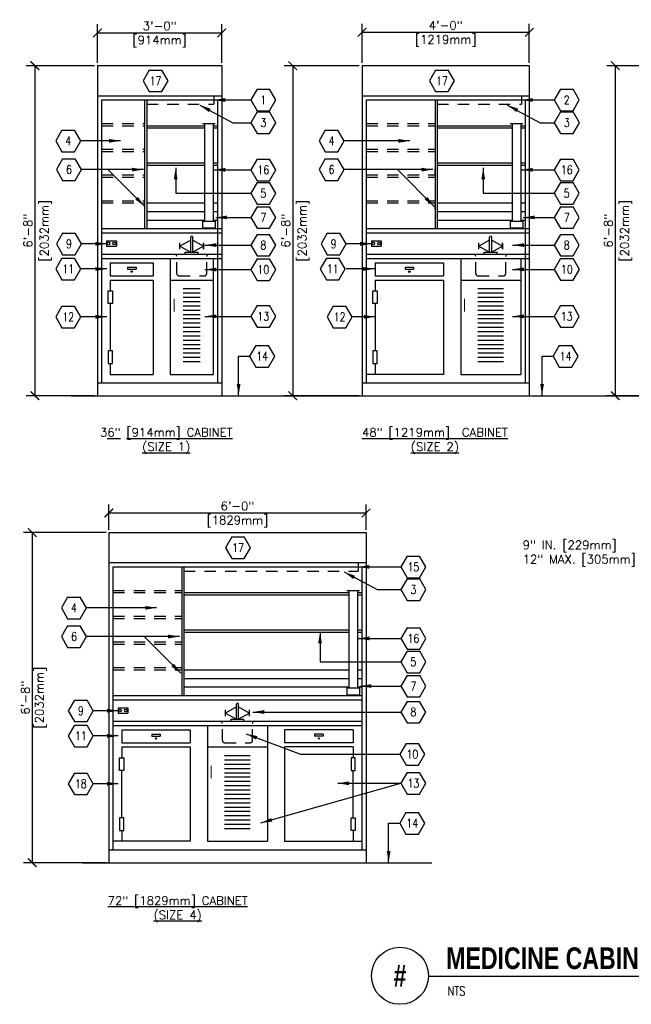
# Model space of a CAD drawing. Header units: inches. Extents: x 0.6 to 15.1, y 0.2 to 11.
# Tile 1 of 2: x 0.6 to 7.3, y 0.2 to 11. Entities that reach past the tile are written whole.
import ezdxf
from ezdxf.enums import TextEntityAlignment as Align

# ---------------------------------------------------------------- set-up
doc = ezdxf.new("R2010")
doc.units = ezdxf.units.IN
doc.header["$MEASUREMENT"] = 0
doc.header["$PDSIZE"] = -1
doc.linetypes.add('HIDDEN2', pattern=[0.1875, 0.125, -0.0625])
doc.layers.get('Defpoints').update_dxf_attribs({"color": 2})
for name, color, linetype in [('A-DETL-DIMS', 2, 'Continuous'), ('A-DETL-HEVY', 5, 'Continuous'), ('A-DETL-MEDM', 4, 'Continuous'), ('A-DETL-TEXT', 2, 'Continuous'), ('A-DETL-THIN', 2, 'Continuous')]:
    doc.layers.add(name, color=color, linetype=linetype)
doc.styles.add('BOLD', font='bold.shx', dxfattribs={"width": 0.9})
doc.styles.add('Romans', font='romans.shx')
doc.dimstyles.new('VA-Dims', dxfattribs={"dimtxt": 0.09375, "dimasz": 0.09375, "dimexe": 0.09375, "dimexo": 0.03125, "dimgap": 0.02, "dimtad": 1, "dimdec": 5, "dimzin": 0, "dimdsep": 46, "dimlunit": 4, "dimtxsty": 'Romans', "dimblk": 'ARCHTICK', "dimcen": 0.09375, "dimclrd": 256, "dimclre": 256, "dimclrt": 256, "dimadec": 0, "dimazin": 0, "dimtfac": 1, "dimtdec": 5, "dimtofl": 0, "dimtmove": 0, "dimatfit": 3, "dimfxl": 0, "dimfrac": 2, "dimtolj": 1, "dimtzin": 0, "dimlwd": -1, "dimlwe": -1, "dimarcsym": 0})
doc.dimstyles.new('VA-Lead', dxfattribs={"dimtxt": 0.09375, "dimasz": 0.125, "dimexe": 0.125, "dimexo": 0.03125, "dimgap": 0.02, "dimtad": 1, "dimdec": 5, "dimzin": 0, "dimdsep": 46, "dimlunit": 4, "dimtxsty": 'Romans', "dimcen": 0.125, "dimclrd": 256, "dimclre": 256, "dimclrt": 256, "dimadec": 0, "dimazin": 0, "dimtfac": 1, "dimtdec": 5, "dimtofl": 0, "dimtmove": 0, "dimatfit": 3, "dimfxl": 0, "dimfrac": 2, "dimtolj": 1, "dimtzin": 0, "dimlwd": -1, "dimlwe": -1, "dimarcsym": 0})

# ---------------------------------------------------------------- blocks, each defined once
blk = doc.blocks.new('_ArchTick')
at = {"color": 0, "linetype": 'ByBlock', "const_width": 0.15}
blk.add_lwpolyline([(-0.5, -0.5), (0.5, 0.5)], dxfattribs=at)
blk = doc.blocks.new('*D7')
at = {"layer": 'A-DETL-DIMS'}
for p, q in [((1.607, 5.376), (1.607, 5.653)), ((4.42, 5.376), (4.42, 5.653)), ((1.607, 5.559), (4.42, 5.559))]:
    blk.add_line(p, q, dxfattribs=at)
at = {"layer": 'Defpoints', "color": 0}
for p in [(4.42, 5.559), (1.607, 5.344), (4.42, 5.344)]:
    blk.add_point(p, dxfattribs=at)
at = {"layer": 'A-DETL-DIMS', "xscale": 0.09375, "yscale": 0.09375, "zscale": 0.09375, "rotation": 180}
blk.add_blockref('_ArchTick', (1.607, 5.559), dxfattribs=at)
at = {"layer": 'A-DETL-DIMS', "xscale": 0.09375, "yscale": 0.09375, "zscale": 0.09375}
blk.add_blockref('_ArchTick', (4.42, 5.559), dxfattribs=at)
at = {"layer": 'A-DETL-DIMS', "insert": (3.013, 5.635), "char_height": 0.0938, "attachment_point": 5, "style": 'Romans'}
blk.add_mtext('\\A1;6\'-0"', dxfattribs=at)
blk = doc.blocks.new('*D8')
at = {"layer": 'A-DETL-DIMS'}
for p, q in [((1.576, 5.344), (0.675, 5.344)), ((0.769, 5.344), (0.769, 1.735)), ((1.576, 1.735), (0.675, 1.735))]:
    blk.add_line(p, q, dxfattribs=at)
at = {"layer": 'Defpoints', "color": 0}
for p in [(1.607, 5.344), (0.769, 1.735), (1.607, 1.735)]:
    blk.add_point(p, dxfattribs=at)
at = {"layer": 'A-DETL-DIMS', "xscale": 0.09375, "yscale": 0.09375, "zscale": 0.09375}
for p, rotation in [((0.769, 5.344), 90), ((0.769, 1.735), 270)]:
    blk.add_blockref('_ArchTick', p, dxfattribs=dict(at, rotation=rotation))
at = {"layer": 'A-DETL-DIMS', "insert": (0.693, 3.54), "char_height": 0.0938, "attachment_point": 5, "rotation": 90, "style": 'Romans'}
blk.add_mtext('\\A1;6\'-8"', dxfattribs=at)
blk = doc.blocks.new('*D10')
at = {"layer": 'A-DETL-DIMS'}
for p, q in [((7.815, 10.449), (7.052, 10.449)), ((7.146, 10.449), (7.146, 6.84)), ((7.815, 6.84), (7.052, 6.84))]:
    blk.add_line(p, q, dxfattribs=at)
at = {"layer": 'Defpoints', "color": 0}
for p in [(7.847, 10.449), (7.146, 6.84), (7.847, 6.84)]:
    blk.add_point(p, dxfattribs=at)
at = {"layer": 'A-DETL-DIMS', "xscale": 0.09375, "yscale": 0.09375, "zscale": 0.09375}
for p, rotation in [((7.146, 10.449), 90), ((7.146, 6.84), 270)]:
    blk.add_blockref('_ArchTick', p, dxfattribs=dict(at, rotation=rotation))
at = {"layer": 'A-DETL-DIMS', "insert": (7.07, 8.644), "char_height": 0.0938, "attachment_point": 5, "rotation": 90, "style": 'Romans'}
blk.add_mtext('\\A1;6\'-8"', dxfattribs=at)
blk = doc.blocks.new('*D11')
at = {"layer": 'A-DETL-DIMS'}
for p, q in [((4.346, 10.449), (3.524, 10.449)), ((3.618, 10.449), (3.618, 6.84)), ((4.346, 6.84), (3.524, 6.84))]:
    blk.add_line(p, q, dxfattribs=at)
at = {"layer": 'Defpoints', "color": 0}
for p in [(4.377, 10.449), (3.618, 6.84), (4.377, 6.84)]:
    blk.add_point(p, dxfattribs=at)
at = {"layer": 'A-DETL-DIMS', "xscale": 0.09375, "yscale": 0.09375, "zscale": 0.09375}
for p, rotation in [((3.618, 10.449), 90), ((3.618, 6.84), 270)]:
    blk.add_blockref('_ArchTick', p, dxfattribs=dict(at, rotation=rotation))
at = {"layer": 'A-DETL-DIMS', "insert": (3.542, 8.644), "char_height": 0.0938, "attachment_point": 5, "rotation": 90, "style": 'Romans'}
blk.add_mtext('\\A1;6\'-8"', dxfattribs=at)
blk = doc.blocks.new('*D12')
at = {"layer": 'A-DETL-DIMS'}
for p, q in [((1.451, 10.449), (0.704, 10.449)), ((0.798, 10.449), (0.798, 6.84)), ((1.451, 6.84), (0.704, 6.84))]:
    blk.add_line(p, q, dxfattribs=at)
at = {"layer": 'Defpoints', "color": 0}
for p in [(1.482, 10.449), (0.798, 6.84), (1.482, 6.84)]:
    blk.add_point(p, dxfattribs=at)
at = {"layer": 'A-DETL-DIMS', "xscale": 0.09375, "yscale": 0.09375, "zscale": 0.09375}
for p, rotation in [((0.798, 10.449), 90), ((0.798, 6.84), 270)]:
    blk.add_blockref('_ArchTick', p, dxfattribs=dict(at, rotation=rotation))
at = {"layer": 'A-DETL-DIMS', "insert": (0.722, 8.644), "char_height": 0.0938, "attachment_point": 5, "rotation": 90, "style": 'Romans'}
blk.add_mtext('\\A1;6\'-8"', dxfattribs=at)
blk = doc.blocks.new('*D13')
at = {"layer": 'A-DETL-DIMS'}
for p, q in [((4.377, 10.48), (4.377, 10.908)), ((6.206, 10.48), (6.206, 10.908)), ((4.377, 10.814), (6.206, 10.814))]:
    blk.add_line(p, q, dxfattribs=at)
at = {"layer": 'Defpoints', "color": 0}
for p in [(6.206, 10.814), (4.377, 10.449), (6.206, 10.449)]:
    blk.add_point(p, dxfattribs=at)
at = {"layer": 'A-DETL-DIMS', "xscale": 0.09375, "yscale": 0.09375, "zscale": 0.09375, "rotation": 180}
blk.add_blockref('_ArchTick', (4.377, 10.814), dxfattribs=at)
at = {"layer": 'A-DETL-DIMS', "xscale": 0.09375, "yscale": 0.09375, "zscale": 0.09375}
blk.add_blockref('_ArchTick', (6.206, 10.814), dxfattribs=at)
at = {"layer": 'A-DETL-DIMS', "insert": (5.291, 10.89), "char_height": 0.0938, "attachment_point": 5, "style": 'Romans'}
blk.add_mtext('\\A1;4\'-0"', dxfattribs=at)
blk = doc.blocks.new('*D14')
at = {"layer": 'A-DETL-DIMS'}
for p, q in [((1.482, 10.48), (1.482, 10.901)), ((2.842, 10.48), (2.842, 10.901)), ((1.482, 10.807), (2.842, 10.807))]:
    blk.add_line(p, q, dxfattribs=at)
at = {"layer": 'Defpoints', "color": 0}
for p in [(2.842, 10.807), (1.482, 10.449), (2.842, 10.449)]:
    blk.add_point(p, dxfattribs=at)
at = {"layer": 'A-DETL-DIMS', "xscale": 0.09375, "yscale": 0.09375, "zscale": 0.09375, "rotation": 180}
blk.add_blockref('_ArchTick', (1.482, 10.807), dxfattribs=at)
at = {"layer": 'A-DETL-DIMS', "xscale": 0.09375, "yscale": 0.09375, "zscale": 0.09375}
blk.add_blockref('_ArchTick', (2.842, 10.807), dxfattribs=at)
at = {"layer": 'A-DETL-DIMS', "insert": (2.162, 10.883), "char_height": 0.0938, "attachment_point": 5, "style": 'Romans'}
blk.add_mtext('\\A1;3\'-0"', dxfattribs=at)
blk = doc.blocks.new('KEYNOTE')
for p, q in [((-0.069, 0.117), (-0.137, 0)), ((-0.069, 0.117), (0.069, 0.117)), ((0.137, 0), (0.069, 0.117)), ((0.069, -0.119), (0.137, 0)), ((-0.137, 0), (-0.069, -0.119)), ((-0.069, -0.119), (0.069, -0.119))]:
    blk.add_line(p, q)
at = {"style": 'Romans', "width": 0.8}
blk.add_attdef('KEYNOTE', text='', height=0.0938, dxfattribs=at).set_placement((0, 0), align=Align.MIDDLE)

msp = doc.modelspace()

# ---------------------------------------------------------------- linework, layer by layer
at = {"layer": 'A-DETL-HEVY'}
for p, q in [((2.383109, 8.441185), (2.383109, 8.511498)), ((2.643867, 8.441185), (2.643867, 8.511498)), ((5.653304, 8.441185), (5.653304, 8.511498)), ((5.914062, 8.441185), (5.914062, 8.511498)), ((2.883109, 3.336509), (2.883109, 3.406822)), ((3.143867, 3.336509), (3.143867, 3.406822))]:
    msp.add_line(p, q, dxfattribs=at)
at = {"layer": 'A-DETL-HEVY', "const_width": 0.011719}
for points in [[(1.997863, 9.253745), (1.997863, 9.324058)], [(5.174308, 9.253745), (5.174308, 9.324058)], [(1.997863, 8.878745), (1.997863, 8.949058)], [(5.174308, 8.878745), (5.174308, 8.949058)], [(2.383109, 8.441185), (2.383109, 8.511498)], [(2.643867, 8.441185), (2.643867, 8.511498)], [(5.653304, 8.441185), (5.653304, 8.511498)], [(5.914062, 8.441185), (5.914062, 8.511498)], [(2.321605, 7.761409), (2.321605, 7.902034)], [(5.49614, 7.761409), (5.49614, 7.902034)], [(2.404113, 4.14907), (2.404113, 4.219382)], [(2.404113, 4.14907), (2.404113, 4.219382)], [(2.404113, 3.77407), (2.404113, 3.844382)], [(2.404113, 3.77407), (2.404113, 3.844382)], [(2.883109, 3.336509), (2.883109, 3.406822)], [(3.143867, 3.336509), (3.143867, 3.406822)], [(2.725945, 2.656733), (2.725945, 2.797358)]]:
    msp.add_lwpolyline(points, dxfattribs=at)
at = {"layer": 'A-DETL-MEDM'}
for p, q in [((1.482238, 10.449058), (2.841613, 10.449058)), ((1.482238, 10.449058), (1.482238, 6.839683)), ((2.841613, 10.449058), (2.841613, 6.839683)), ((4.377433, 10.449058), (4.377433, 6.839683)), ((4.377433, 10.449058), (6.205558, 10.449058)), ((6.205558, 10.449058), (6.205558, 6.839683)), ((1.482238, 10.120933), (2.841613, 10.120933)), ((4.377433, 10.120933), (6.205558, 10.120933)), ((1.529113, 10.074058), (2.794738, 10.074058)), ((1.529113, 6.980308), (1.529113, 10.074058)), ((1.997863, 10.074058), (1.997863, 8.667808)), ((2.021301, 10.074058), (2.021301, 8.667808)), ((2.794738, 10.074058), (2.794738, 6.980308)), ((4.424308, 6.980308), (4.424308, 10.074058)), ((4.424308, 10.074058), (6.158683, 10.074058)), ((5.174308, 10.074058), (5.174308, 8.667808)), ((5.197746, 10.074058), (5.197746, 8.667808)), ((6.158683, 10.074058), (6.158683, 6.980308)), ((2.630676, 9.816245), (2.771301, 9.816245)), ((2.654113, 9.816245), (2.654113, 8.750845)), ((2.747863, 9.816245), (2.747863, 8.750845)), ((5.994621, 9.816245), (6.135246, 9.816245)), ((6.018058, 9.816245), (6.018058, 8.750845)), ((6.111808, 9.816245), (6.111808, 8.750845)), ((2.021301, 9.792808), (2.654113, 9.792808)), ((2.021301, 9.76937), (2.654113, 9.76937)), ((2.747863, 9.792808), (2.794738, 9.792808)), ((2.747863, 9.76937), (2.794738, 9.76937)), ((5.197746, 9.792808), (6.018058, 9.792808)), ((5.197746, 9.76937), (6.018058, 9.76937)), ((6.111808, 9.792808), (6.158683, 9.792808)), ((6.111808, 9.76937), (6.158683, 9.76937)), ((2.021301, 8.949058), (2.654113, 8.949058)), ((2.747863, 8.949058), (2.794738, 8.949058)), ((5.197746, 8.949058), (6.018058, 8.949058)), ((6.111808, 8.949058), (6.158683, 8.949058)), ((2.021301, 8.855308), (2.654113, 8.855308)), ((2.747863, 8.855308), (2.794738, 8.855308)), ((5.197746, 8.855308), (6.018058, 8.855308)), ((6.111808, 8.855308), (6.158683, 8.855308)), ((2.021301, 8.761558), (2.654113, 8.761558)), ((2.630676, 8.750845), (2.630676, 8.676407)), ((2.630676, 8.750845), (2.771301, 8.750845)), ((2.747863, 8.761558), (2.794738, 8.761558)), ((2.771301, 8.750845), (2.771301, 8.676407)), ((5.197746, 8.761558), (6.018058, 8.761558)), ((5.994621, 8.750845), (6.135246, 8.750845)), ((5.994621, 8.750845), (5.994621, 8.676407)), ((6.111808, 8.761558), (6.158683, 8.761558)), ((6.135246, 8.750845), (6.135246, 8.676407)), ((1.529113, 8.667808), (2.841613, 8.667808)), ((1.529113, 8.620933), (2.841613, 8.620933)), ((2.630676, 8.676407), (2.771301, 8.676407)), ((4.424308, 8.667808), (6.205558, 8.667808)), ((4.424308, 8.620933), (6.205558, 8.620933)), ((5.994621, 8.676407), (6.135246, 8.676407)), ((1.582597, 8.53355), (1.68924, 8.53355)), ((1.582597, 8.53355), (1.582597, 8.473941)), ((1.68924, 8.53355), (1.68924, 8.473941)), ((2.50177, 8.409995), (2.50177, 8.574183)), ((2.525207, 8.409995), (2.525207, 8.574183)), ((4.478579, 8.53355), (4.478579, 8.473941)), ((4.478579, 8.53355), (4.585899, 8.53355)), ((4.585899, 8.53355), (4.585899, 8.473941)), ((5.771964, 8.409995), (5.771964, 8.574183)), ((5.795402, 8.409995), (5.795402, 8.574183)), ((1.582597, 8.473941), (1.68924, 8.473941)), ((2.443176, 8.409995), (2.583801, 8.409995)), ((2.443176, 8.386558), (2.443176, 8.409995)), ((2.583801, 8.386558), (2.583801, 8.409995)), ((4.478579, 8.473941), (4.585899, 8.473941)), ((5.713371, 8.386558), (5.713371, 8.409995)), ((5.713371, 8.409995), (5.853996, 8.409995)), ((5.853996, 8.386558), (5.853996, 8.409995)), ((1.529113, 8.386558), (2.841613, 8.386558)), ((1.529113, 8.339683), (2.841613, 8.339683)), ((1.622863, 8.292808), (1.622863, 8.152183)), ((1.622863, 8.292808), (2.091613, 8.292808)), ((2.091613, 8.292808), (2.091613, 8.152183)), ((2.279113, 8.339683), (2.279113, 7.074058)), ((2.747863, 8.339683), (2.747863, 7.074058)), ((4.424308, 8.386558), (6.205558, 8.386558)), ((4.424308, 8.339683), (6.205558, 8.339683)), ((4.518058, 8.292808), (5.268058, 8.292808)), ((4.518058, 8.292808), (4.518058, 8.152183)), ((5.268058, 8.292808), (5.268058, 8.152183)), ((5.455558, 8.339683), (5.455558, 7.074058)), ((6.111808, 8.339683), (6.111808, 7.074058)), ((1.810363, 8.245933), (1.810363, 8.222495)), ((1.810363, 8.245933), (1.904113, 8.245933)), ((1.810363, 8.222495), (1.904113, 8.222495)), ((1.904113, 8.245933), (1.904113, 8.222495)), ((4.846316, 8.245933), (4.940066, 8.245933)), ((4.846316, 8.245933), (4.846316, 8.222495)), ((4.846316, 8.222495), (4.940066, 8.222495)), ((4.940066, 8.245933), (4.940066, 8.222495)), ((1.622863, 8.152183), (2.091613, 8.152183)), ((1.622863, 8.105308), (1.622863, 7.98812)), ((1.622863, 8.105308), (2.091613, 8.105308)), ((2.091613, 8.105308), (2.091613, 7.074058)), ((2.279113, 8.105308), (2.747863, 8.105308)), ((4.518058, 8.152183), (5.268058, 8.152183)), ((4.518058, 8.105308), (5.268058, 8.105308)), ((4.518058, 8.105308), (4.518058, 7.98812)), ((5.268058, 8.105308), (5.268058, 7.074058)), ((5.455558, 8.105308), (6.111808, 8.105308)), ((2.419738, 8.011558), (2.607238, 8.011558)), ((5.643058, 8.011558), (5.924308, 8.011558)), ((2.419738, 7.964683), (2.607238, 7.964683)), ((2.419738, 7.917808), (2.607238, 7.917808)), ((2.419738, 7.870933), (2.607238, 7.870933)), ((5.643058, 7.964683), (5.924308, 7.964683)), ((5.643058, 7.917808), (5.924308, 7.917808)), ((5.643058, 7.870933), (5.924308, 7.870933)), ((1.622863, 7.847495), (1.622863, 7.33187)), ((2.419738, 7.824058), (2.607238, 7.824058)), ((2.419738, 7.777183), (2.607238, 7.777183)), ((4.518058, 7.847495), (4.518058, 7.33187)), ((5.643058, 7.824058), (5.924308, 7.824058)), ((5.643058, 7.777183), (5.924308, 7.777183)), ((2.419738, 7.730308), (2.607238, 7.730308)), ((2.419738, 7.683433), (2.607238, 7.683433)), ((5.643058, 7.730308), (5.924308, 7.730308)), ((5.643058, 7.683433), (5.924308, 7.683433)), ((2.419738, 7.636558), (2.607238, 7.636558)), ((2.419738, 7.589683), (2.607238, 7.589683)), ((2.419738, 7.542808), (2.607238, 7.542808)), ((5.643058, 7.636558), (5.924308, 7.636558)), ((5.643058, 7.589683), (5.924308, 7.589683)), ((5.643058, 7.542808), (5.924308, 7.542808)), ((2.419738, 7.495933), (2.607238, 7.495933)), ((2.419738, 7.449058), (2.607238, 7.449058)), ((5.643058, 7.495933), (5.924308, 7.495933)), ((5.643058, 7.449058), (5.924308, 7.449058)), ((2.419738, 7.402183), (2.607238, 7.402183)), ((2.419738, 7.355308), (2.607238, 7.355308)), ((5.643058, 7.402183), (5.924308, 7.402183)), ((5.643058, 7.355308), (5.924308, 7.355308)), ((2.419738, 7.308433), (2.607238, 7.308433)), ((2.419738, 7.261558), (2.607238, 7.261558)), ((2.419738, 7.214683), (2.607238, 7.214683)), ((5.643058, 7.308433), (5.924308, 7.308433)), ((5.643058, 7.261558), (5.924308, 7.261558)), ((5.643058, 7.214683), (5.924308, 7.214683)), ((1.622863, 7.191245), (1.622863, 7.074058)), ((4.518058, 7.191245), (4.518058, 7.074058)), ((1.622863, 7.074058), (2.091613, 7.074058)), ((2.279113, 7.074058), (2.747863, 7.074058)), ((5.268058, 7.074058), (4.424308, 7.074058)), ((5.455558, 7.074058), (6.111808, 7.074058)), ((1.482238, 6.980308), (2.841613, 6.980308)), ((4.377433, 6.980308), (6.205558, 6.980308)), ((1.607238, 5.344382), (4.419738, 5.344382)), ((1.607238, 5.344382), (1.607238, 1.735007)), ((4.419738, 5.344382), (4.419738, 1.735007)), ((1.607238, 5.016257), (4.419738, 5.016257)), ((1.654113, 1.875632), (1.654113, 4.969382)), ((1.654113, 4.969382), (4.372863, 4.969382)), ((2.404113, 4.969382), (2.404113, 3.563132)), ((2.427551, 4.969382), (2.427551, 3.563132)), ((4.372863, 4.969382), (4.372863, 1.875632)), ((2.427551, 4.688132), (4.232238, 4.688132)), ((2.427551, 4.664695), (4.232238, 4.664695)), ((4.208801, 4.71157), (4.349426, 4.71157)), ((4.232238, 4.71157), (4.232238, 3.646169)), ((4.325988, 4.71157), (4.325988, 3.646169)), ((4.325988, 4.688132), (4.372863, 4.688132)), ((4.325988, 4.664695), (4.372863, 4.664695)), ((2.427551, 3.844382), (4.232238, 3.844382)), ((4.325988, 3.844382), (4.372863, 3.844382)), ((2.427551, 3.750632), (4.232238, 3.750632)), ((4.325988, 3.750632), (4.372863, 3.750632)), ((1.654113, 3.563132), (4.372863, 3.563132)), ((2.427551, 3.656882), (4.232238, 3.656882)), ((4.208801, 3.646169), (4.349426, 3.646169)), ((4.208801, 3.646169), (4.208801, 3.571731)), ((4.208801, 3.571731), (4.349426, 3.571731)), ((4.325988, 3.656882), (4.372863, 3.656882)), ((4.349426, 3.646169), (4.349426, 3.571731)), ((1.654113, 3.516257), (4.372863, 3.516257)), ((3.00177, 3.30532), (3.00177, 3.469507)), ((3.025207, 3.30532), (3.025207, 3.469507)), ((1.708384, 3.428874), (1.708384, 3.369265)), ((1.708384, 3.428874), (1.815704, 3.428874)), ((1.708384, 3.369265), (1.815704, 3.369265)), ((1.815704, 3.428874), (1.815704, 3.369265)), ((1.654113, 3.281882), (4.372863, 3.281882)), ((1.654113, 3.235007), (4.372863, 3.235007)), ((2.685363, 3.235007), (2.685363, 1.969382)), ((2.943176, 3.281882), (2.943176, 3.30532)), ((2.943176, 3.30532), (3.083801, 3.30532)), ((3.083801, 3.281882), (3.083801, 3.30532)), ((3.341613, 3.235007), (3.341613, 1.969382)), ((1.747863, 3.188132), (2.497863, 3.188132)), ((1.747863, 3.188132), (1.747863, 3.047507)), ((2.076121, 3.141257), (2.169871, 3.141257)), ((2.076121, 3.141257), (2.076121, 3.11782)), ((2.169871, 3.141257), (2.169871, 3.11782)), ((2.497863, 3.188132), (2.497863, 3.047507)), ((3.529113, 3.188132), (3.529113, 3.047507)), ((4.279113, 3.188132), (3.529113, 3.188132)), ((3.857105, 3.141257), (3.857105, 3.11782)), ((3.950855, 3.141257), (3.857105, 3.141257)), ((3.950855, 3.141257), (3.950855, 3.11782)), ((4.279113, 3.188132), (4.279113, 3.047507)), ((1.747863, 3.047507), (2.497863, 3.047507)), ((2.076121, 3.11782), (2.169871, 3.11782)), ((4.279113, 3.047507), (3.529113, 3.047507)), ((3.950855, 3.11782), (3.857105, 3.11782)), ((1.747863, 3.000632), (2.497863, 3.000632)), ((1.747863, 3.000632), (1.747863, 2.883445)), ((2.497863, 3.000632), (2.497863, 1.969382)), ((2.685363, 3.000632), (3.341613, 3.000632)), ((2.872863, 2.906882), (3.154113, 2.906882)), ((3.529113, 3.000632), (3.529113, 1.969382)), ((4.279113, 3.000632), (3.529113, 3.000632)), ((4.279113, 3.000632), (4.279113, 2.883445)), ((2.872863, 2.860007), (3.154113, 2.860007)), ((2.872863, 2.813132), (3.154113, 2.813132)), ((1.747863, 2.227195), (1.747863, 2.74282)), ((2.872863, 2.766257), (3.154113, 2.766257)), ((2.872863, 2.719382), (3.154113, 2.719382)), ((4.279113, 2.227195), (4.279113, 2.74282)), ((2.872863, 2.672507), (3.154113, 2.672507)), ((2.872863, 2.625632), (3.154113, 2.625632)), ((2.872863, 2.578757), (3.154113, 2.578757)), ((2.872863, 2.531882), (3.154113, 2.531882)), ((2.872863, 2.485007), (3.154113, 2.485007)), ((2.872863, 2.438132), (3.154113, 2.438132)), ((2.872863, 2.391257), (3.154113, 2.391257)), ((2.872863, 2.344382), (3.154113, 2.344382)), ((2.872863, 2.297507), (3.154113, 2.297507)), ((2.872863, 2.250632), (3.154113, 2.250632)), ((2.872863, 2.203757), (3.154113, 2.203757)), ((2.872863, 2.156882), (3.154113, 2.156882)), ((1.747863, 2.08657), (1.747863, 1.969382)), ((2.872863, 2.110007), (3.154113, 2.110007)), ((4.279113, 2.08657), (4.279113, 1.969382)), ((2.497863, 1.969382), (1.654113, 1.969382)), ((2.685363, 1.969382), (3.341613, 1.969382)), ((3.529113, 1.969382), (4.372863, 1.969382)), ((1.607238, 1.875632), (4.419738, 1.875632))]:
    msp.add_line(p, q, dxfattribs=at)
at = {"layer": 'A-DETL-MEDM', "linetype": 'HIDDEN2'}
for p, q in [((2.75463, 10.120933), (2.75463, 10.027183)), ((6.118575, 10.120933), (6.118575, 10.027183)), ((2.021301, 10.027183), (2.75463, 10.027183)), ((5.197746, 10.027183), (6.118575, 10.027183)), ((1.529113, 9.816245), (1.997863, 9.816245)), ((4.424308, 9.816245), (5.174308, 9.816245)), ((1.529113, 9.792808), (1.997863, 9.792808)), ((4.424308, 9.792808), (5.174308, 9.792808)), ((1.529113, 9.534995), (1.997863, 9.534995)), ((1.529113, 9.511558), (1.997863, 9.511558)), ((4.424308, 9.534995), (5.174308, 9.534995)), ((4.424308, 9.511558), (5.174308, 9.511558)), ((1.529113, 9.253745), (1.997863, 9.253745)), ((1.529113, 9.230308), (1.997863, 9.230308)), ((4.424308, 9.253745), (5.174308, 9.253745)), ((4.424308, 9.230308), (5.174308, 9.230308)), ((1.529113, 8.972495), (1.997863, 8.972495)), ((1.529113, 8.949058), (1.997863, 8.949058)), ((4.424308, 8.972495), (5.174308, 8.972495)), ((4.424308, 8.949058), (5.174308, 8.949058)), ((2.349426, 8.17562), (2.349426, 8.36312)), ((2.677551, 8.17562), (2.677551, 8.36312)), ((5.619621, 8.17562), (5.619621, 8.36312)), ((5.947746, 8.17562), (5.947746, 8.36312)), ((2.372863, 8.152183), (2.654113, 8.152183)), ((5.643058, 8.152183), (5.924308, 8.152183)), ((4.332755, 5.016257), (4.332755, 4.922507)), ((2.427551, 4.922507), (4.332755, 4.922507)), ((1.654113, 4.71157), (2.404113, 4.71157)), ((1.654113, 4.688132), (2.404113, 4.688132)), ((1.654113, 4.43032), (2.404113, 4.43032)), ((1.654113, 4.406882), (2.404113, 4.406882)), ((1.654113, 4.14907), (2.404113, 4.14907)), ((1.654113, 4.125632), (2.404113, 4.125632)), ((1.654113, 3.86782), (2.404113, 3.86782)), ((1.654113, 3.844382), (2.404113, 3.844382)), ((2.849426, 3.070945), (2.849426, 3.258445)), ((3.177551, 3.070945), (3.177551, 3.258445)), ((2.872863, 3.047507), (3.154113, 3.047507))]:
    msp.add_line(p, q, dxfattribs=at)
at = {"layer": 'A-DETL-MEDM'}
for points in [[(1.646301, 7.847495), (1.599426, 7.847495), (1.599426, 7.98812), (1.646301, 7.98812)], [(4.541496, 7.847495), (4.494621, 7.847495), (4.494621, 7.98812), (4.541496, 7.98812)], [(1.646301, 7.33187), (1.599426, 7.33187), (1.599426, 7.191245), (1.646301, 7.191245)], [(4.541496, 7.33187), (4.494621, 7.33187), (4.494621, 7.191245), (4.541496, 7.191245)], [(1.771301, 2.74282), (1.724426, 2.74282), (1.724426, 2.883445), (1.771301, 2.883445)], [(4.255676, 2.74282), (4.302551, 2.74282), (4.302551, 2.883445), (4.255676, 2.883445)], [(1.771301, 2.227195), (1.724426, 2.227195), (1.724426, 2.08657), (1.771301, 2.08657)], [(4.255676, 2.227195), (4.302551, 2.227195), (4.302551, 2.08657), (4.255676, 2.08657)]]:
    msp.add_lwpolyline(points, close=True, dxfattribs=at)
for centre, radius in [((1.602839, 8.504157), 0.013974), ((1.665211, 8.504157), 0.013974), ((4.498821, 8.504157), 0.013974), ((4.561869, 8.504157), 0.013974), ((1.857238, 8.198005), 0.00695), ((4.892781, 8.197655), 0.009035), ((1.728626, 3.399481), 0.013974), ((1.791675, 3.399481), 0.013974), ((2.122996, 3.093329), 0.00695), ((3.90398, 3.093329), 0.00695)]:
    msp.add_circle(centre, radius, dxfattribs=at)
for centre, radius, start, end in [((2.513488, 8.574183), 0.011719, 0, 180), ((5.783683, 8.574183), 0.011719, 0, 180), ((2.325988, 8.36312), 0.023438, 0, 90), ((2.700988, 8.36312), 0.023438, 90, 180), ((5.596183, 8.36312), 0.023438, 0, 90), ((5.971183, 8.36312), 0.023438, 90, 180), ((3.013488, 3.469507), 0.011719, 0, 180), ((2.825988, 3.258445), 0.023438, 0, 90), ((3.200988, 3.258445), 0.023438, 90, 180)]:
    msp.add_arc(centre, radius, start, end, dxfattribs=at)
at = {"layer": 'A-DETL-MEDM', "linetype": 'HIDDEN2'}
for centre, start, end in [((2.372863, 8.17562), 180, 270), ((2.654113, 8.17562), 270, 0), ((5.643058, 8.17562), 180, 270), ((5.924308, 8.17562), 270, 0), ((2.872863, 3.070945), 180, 270), ((3.154113, 3.070945), 270, 0)]:
    msp.add_arc(centre, 0.023438, start, end, dxfattribs=at)
at = {"layer": 'A-DETL-TEXT'}
for p, q in [((1.193748, 6.839683), (10.849879, 6.839683)), ((1.318834, 1.735007), (5.140565, 1.735007)), ((5.103822, 0.495079), (10.695673, 0.495079))]:
    msp.add_line(p, q, dxfattribs=at)
msp.add_circle((4.791322, 0.5), 0.3125, dxfattribs=at)
at = {"layer": 'A-DETL-THIN'}
for p, q in [((2.021301, 9.385329), (2.654113, 9.385329)), ((2.747863, 9.385329), (2.794738, 9.385329)), ((5.197746, 9.385329), (6.018058, 9.385329)), ((6.111808, 9.385329), (6.158683, 9.385329)), ((2.021301, 9.361891), (2.654113, 9.361891)), ((2.747863, 9.361891), (2.794738, 9.361891)), ((5.197746, 9.361891), (6.018058, 9.361891)), ((6.111808, 9.361891), (6.158683, 9.361891)), ((2.50177, 8.542687), (2.383109, 8.476341)), ((2.525207, 8.542687), (2.643867, 8.476341)), ((5.771964, 8.542687), (5.653304, 8.476341)), ((5.795402, 8.542687), (5.914062, 8.476341)), ((2.383109, 8.476341), (2.50177, 8.409995)), ((2.643867, 8.476341), (2.525207, 8.409995)), ((5.653304, 8.476341), (5.771964, 8.409995)), ((5.914062, 8.476341), (5.795402, 8.409995)), ((2.427551, 4.280653), (4.232238, 4.280653)), ((2.427551, 4.257216), (4.232238, 4.257216)), ((4.325988, 4.280653), (4.372863, 4.280653)), ((4.325988, 4.257216), (4.372863, 4.257216)), ((3.00177, 3.438011), (2.883109, 3.371666)), ((2.883109, 3.371666), (3.00177, 3.30532)), ((3.025207, 3.438011), (3.143867, 3.371666)), ((3.143867, 3.371666), (3.025207, 3.30532))]:
    msp.add_line(p, q, dxfattribs=at)

# ---------------------------------------------------------------- block references
at = {"layer": 'A-DETL-TEXT'}
for p, values in [((2.117607, 10.284163), {'KEYNOTE': '17'}), ((5.250226, 10.284163), {'KEYNOTE': '17'}), ((3.296315, 10.074058), {'KEYNOTE': '1'}), ((6.615343, 10.074058), {'KEYNOTE': '2'}), ((3.296315, 9.82583), {'KEYNOTE': '3'}), ((6.616112, 9.82583), {'KEYNOTE': '3'}), ((1.16229, 9.627092), {'KEYNOTE': '4'}), ((4.042876, 9.627092), {'KEYNOTE': '4'}), ((1.170363, 9.312767), {'KEYNOTE': '6'}), ((3.296315, 9.31059), {'KEYNOTE': '16'}), ((4.042876, 9.312767), {'KEYNOTE': '6'}), ((6.615343, 9.31059), {'KEYNOTE': '16'}), ((3.296315, 9.053914), {'KEYNOTE': '5'}), ((6.615343, 9.053914), {'KEYNOTE': '5'}), ((3.296315, 8.789905), {'KEYNOTE': '7'}), ((6.615343, 8.789905), {'KEYNOTE': '7'}), ((1.170363, 8.501449), {'KEYNOTE': '9'}), ((4.064622, 8.501449), {'KEYNOTE': '9'}), ((3.296315, 8.487345), {'KEYNOTE': '8'}), ((6.615343, 8.487345), {'KEYNOTE': '8'}), ((1.16229, 8.226837), {'KEYNOTE': '11'}), ((3.296315, 8.220091), {'KEYNOTE': '10'}), ((4.055088, 8.226837), {'KEYNOTE': '11'}), ((6.616112, 8.222171), {'KEYNOTE': '10'}), ((1.16229, 7.703358), {'KEYNOTE': '12'}), ((3.296315, 7.708486), {'KEYNOTE': '13'}), ((4.13095, 7.703358), {'KEYNOTE': '12'}), ((6.615343, 7.708486), {'KEYNOTE': '13'}), ((3.283811, 7.27276), {'KEYNOTE': '14'}), ((6.602839, 7.27276), {'KEYNOTE': '14'}), ((3.019632, 5.179488), {'KEYNOTE': '17'}), ((4.937274, 4.969382), {'KEYNOTE': '15'}), ((4.938043, 4.721154), {'KEYNOTE': '3'}), ((1.225223, 4.522416), {'KEYNOTE': '4'}), ((1.225223, 4.208091), {'KEYNOTE': '6'}), ((4.938043, 4.187539), {'KEYNOTE': '16'}), ((4.938043, 3.930863), {'KEYNOTE': '5'}), ((4.938043, 3.666854), {'KEYNOTE': '7'}), ((1.299915, 3.396773), {'KEYNOTE': '9'}), ((4.937274, 3.382669), {'KEYNOTE': '8'}), ((1.299915, 3.122161), {'KEYNOTE': '11'}), ((4.92634, 2.921099), {'KEYNOTE': '10'}), ((1.299915, 2.598682), {'KEYNOTE': '18'}), ((4.937274, 2.60381), {'KEYNOTE': '13'}), ((4.924769, 2.168084), {'KEYNOTE': '14'})]:
    msp.add_blockref('KEYNOTE', p, dxfattribs=at).add_auto_attribs(values)

# ---------------------------------------------------------------- texts
at = {"layer": 'A-DETL-TEXT', "width": 0.8}
for s, height, style, p in [('MEDICINE CABINETS - TYPE 18C', 0.23622047, 'BOLD', (5.297488, 0.573171)), ('NTS', 0.0984252, 'Romans', (5.311394, 0.283361))]:
    msp.add_text(s, height=height, dxfattribs=dict(at, style=style)).set_placement(p)
at = {"layer": 'A-DETL-TEXT', "style": 'BOLD', "width": 0.8}
msp.add_text('#', height=0.23622, dxfattribs=at).set_placement((4.791322, 0.5), align=Align.MIDDLE)
at = {"layer": 'A-DETL-TEXT', "char_height": 0.09375, "style": 'Romans'}
for s, insert, width, attachment_point in [('[914mm]', (2.161926, 10.776094), 1.8999, 2), ('[1219mm]', (5.291496, 10.783033), 1.8999, 2), ('3{\\L6" [914mm] CABINET\\P(SIZE 1)}', (2.234781, 6.486935), 2, 2), ('{\\L48" [1219mm]  CABINET\\P(SIZE 2)}', (5.173012, 6.486935), 2, 2), ('[1829mm]', (3.013488, 5.527699), 1.8999, 2), ('9" IN. [229mm]\\P12" MAX. [305mm]', (6.133035, 5.256239), 1.5515, 1), ('{\\L72" [1829mm] CABINET\\P(SIZE 4)}', (2.359781, 1.367664), 2, 2)]:
    msp.add_mtext(s, dxfattribs=dict(at, insert=insert, width=width, attachment_point=attachment_point))
at = {"layer": 'A-DETL-TEXT', "char_height": 0.09375, "width": 1.8999, "attachment_point": 2, "rotation": 90, "style": 'Romans'}
for insert in [(0.853609, 8.64437), (3.673167, 8.64437), (7.201006, 8.64437), (0.800144, 3.539695)]:
    msp.add_mtext('[2032mm]', dxfattribs=dict(at, insert=insert))

# ---------------------------------------------------------------- dimensions: what is measured, and where the dimension line sits
at = {"layer": 'A-DETL-DIMS'}
for base, p1, p2, text, picture, middle in [((2.841613, 10.807344), (1.482238, 10.449058), (2.841613, 10.449058), '3\'-0"', '*D14', (2.161926, 10.883147)), ((6.205558, 10.814283), (4.377433, 10.449058), (6.205558, 10.449058), '4\'-0"', '*D13', (5.291496, 10.890087)), ((4.419738, 5.558949), (1.607238, 5.344382), (4.419738, 5.344382), '6\'-0"', '*D7', (3.013488, 5.634753))]:
    dim = msp.add_linear_dim(base=base, p1=p1, p2=p2, text=text, dimstyle='VA-Dims', override={"dimpost": '\\X'}, dxfattribs=at)
    dim.commit()
    dim.dimension.update_dxf_attribs({"geometry": picture, "text_midpoint": middle})
for base, p1, p2, picture, middle in [((0.798239, 6.839683), (1.482238, 10.449058), (1.482238, 6.839683), '*D12', (0.722435, 8.64437)), ((7.145636, 6.839683), (7.846605, 10.449058), (7.846605, 6.839683), '*D10', (7.069832, 8.64437))]:
    dim = msp.add_linear_dim(base=base, p1=p1, p2=p2, angle=90, text='6\'-8"', dimstyle='VA-Dims', override={"dimpost": '\\X'}, dxfattribs=at)
    dim.commit()
    dim.dimension.update_dxf_attribs({"geometry": picture, "text_midpoint": middle})
for base, p1, p2, picture, middle in [((3.617797, 6.839683), (4.377433, 10.449058), (4.377433, 6.839683), '*D11', (3.617797, 8.64437)), ((0.768894, 1.735007), (1.607238, 5.344382), (1.607238, 1.735007), '*D8', (0.768894, 3.539695))]:
    dim = msp.add_linear_dim(base=base, p1=p1, p2=p2, angle=90, text='6\'-8"', dimstyle='VA-Dims', override={"dimpost": '\\X'}, dxfattribs=at)
    dim.commit()
    dim.dimension.update_dxf_attribs({"geometry": picture, "text_midpoint": middle, "dimtype": 160})

# ---------------------------------------------------------------- leaders
at = {"layer": 'A-DETL-TEXT'}
for points in [[(2.600435, 10.018707), (2.961614, 9.82583), (3.159165, 9.82583)], [(2.75463, 10.074058), (3.159165, 10.074058)], [(5.965149, 10.018707), (6.326327, 9.82583), (6.478962, 9.82583)], [(6.118575, 10.074058), (6.478193, 10.074058)], [(1.733923, 9.627092), (1.299441, 9.627092)], [(4.8997, 9.627092), (4.180027, 9.627092)], [(1.984174, 9.312767), (1.307514, 9.312767)], [(1.999141, 8.911172), (1.597376, 9.312289)], [(2.337707, 9.332493), (2.337707, 9.053914), (3.159165, 9.053914)], [(2.75463, 9.31059), (3.159165, 9.31059)], [(5.149951, 9.312767), (4.179134, 9.312767)], [(5.164918, 8.911172), (4.763154, 9.312289)], [(5.701652, 9.332493), (5.701652, 9.053914), (6.478193, 9.053914)], [(6.118575, 9.31059), (6.478193, 9.31059)], [(2.775732, 8.789905), (3.159165, 8.789905)], [(6.139677, 8.789905), (6.478193, 8.789905)], [(1.585356, 8.501449), (1.299441, 8.501449)], [(2.658163, 8.487345), (3.159165, 8.487345)], [(4.480551, 8.501449), (4.201773, 8.501449)], [(6.022108, 8.487345), (6.478193, 8.487345)], [(1.585356, 8.226837), (1.299441, 8.226837)], [(2.658163, 8.220091), (3.159165, 8.220091)], [(4.511336, 8.226837), (4.202192, 8.226837)], [(6.022877, 8.222171), (6.478962, 8.222171)], [(1.585356, 7.703358), (1.299441, 7.703358)], [(2.658163, 7.708486), (3.159165, 7.708486)], [(4.522881, 7.703358), (4.268101, 7.703358)], [(6.022108, 7.708486), (6.478193, 7.708486)], [(3.026324, 6.843679), (3.026324, 7.27276), (3.14666, 7.27276)], [(6.345352, 6.843679), (6.345352, 7.27276), (6.465688, 7.27276)], [(4.332755, 4.969382), (4.800123, 4.969382)], [(4.179329, 4.914031), (4.540507, 4.721154), (4.800892, 4.721154)], [(2.129505, 4.522416), (1.362374, 4.522416)], [(2.379756, 4.208091), (1.361481, 4.208091)], [(2.394723, 3.806496), (1.992959, 4.207614)], [(3.916601, 4.257216), (3.916601, 3.930863), (4.800892, 3.930863)], [(4.333524, 4.187539), (4.800892, 4.187539)], [(4.354626, 3.666854), (4.800892, 3.666854)], [(1.710356, 3.396773), (1.437066, 3.396773)], [(3.181138, 3.382669), (4.800123, 3.382669)], [(1.710356, 3.122161), (1.437066, 3.122161)], [(3.107208, 3.14462), (3.704225, 2.921099), (4.789189, 2.921099)], [(1.710356, 2.598682), (1.437066, 2.598682)], [(3.267943, 2.170298), (4.800123, 2.60381)], [(4.109996, 2.60381), (4.800123, 2.60381)], [(4.667282, 1.739003), (4.667282, 2.168084), (4.787619, 2.168084)]]:
    msp.add_leader(points, dimstyle='VA-Lead', override={"dimtad": 0}, dxfattribs=at)

doc.saveas('drawing.dxf')
